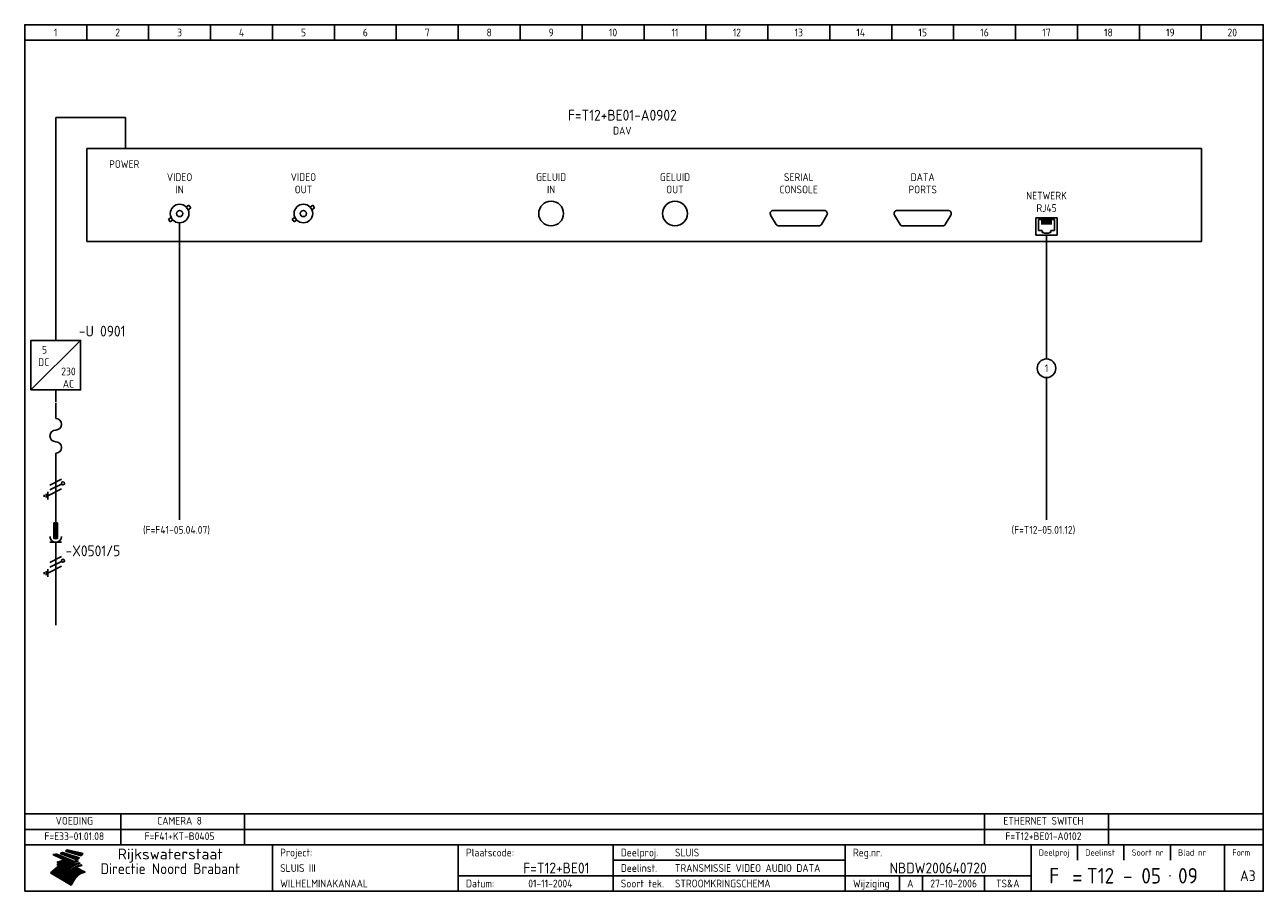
# Model space of a CAD drawing. Extents: x 10 to 410, y 10 to 290.
import ezdxf
from ezdxf.enums import TextEntityAlignment as Align

# ---------------------------------------------------------------- set-up
doc = ezdxf.new("R2010")
doc.units = 0
doc.header["$LTSCALE"] = 15
doc.header["$MEASUREMENT"] = 0
for name, color, linetype in [('0-25', 7, 'CONTINUOUS'), ('0-35', 2, 'CONTINUOUS'), ('0-50', 3, 'CONTINUOUS'), ('B-25', 7, 'CONTINUOUS'), ('B-35', 2, 'CONTINUOUS'), ('S-25', 7, 'CONTINUOUS')]:
    doc.layers.add(name, color=color, linetype=linetype)
doc.styles.add('ISO', font='iso.shx')
doc.styles.get("Standard").update_dxf_attribs({"font": 'iso.shx'})

# ---------------------------------------------------------------- blocks, each defined once
blk = doc.blocks.new('KADERA3')
at = {"layer": '0-25'}
for p, q in [((30, 285), (30, 290)), ((50, 285), (50, 290)), ((70, 285), (70, 290)), ((90, 285), (90, 290)), ((110, 285), (110, 290)), ((130, 285), (130, 290)), ((150, 285), (150, 290)), ((170, 285), (170, 290)), ((190, 285), (190, 290)), ((210, 285), (210, 290)), ((230, 285), (230, 290)), ((250, 285), (250, 290)), ((270, 285), (270, 290)), ((290, 285), (290, 290)), ((310, 285), (310, 290)), ((330, 285), (330, 290)), ((350, 285), (350, 290)), ((370, 285), (370, 290)), ((390, 285), (390, 290)), ((10, 285), (410, 285)), ((410, 35), (10, 35)), ((410, 30), (10, 30)), ((350, 25), (350, 20)), ((365, 25), (365, 20)), ((380, 25), (380, 20)), ((200, 20), (275, 20)), ((150, 15), (335, 15)), ((292.5, 15), (292.5, 10)), ((300, 15), (300, 10)), ((320, 15), (320, 10))]:
    blk.add_line(p, q, dxfattribs=at)
at = {"layer": '0-25', "color": 7}
for p, q in [((19.1, 21.89), (25.12, 19)), ((19.1, 21.89), (25.12, 19)), ((19.17, 21.86), (20.7, 21.86)), ((19.29, 21.8), (20.83, 21.8)), ((19.4, 21.75), (20.96, 21.75)), ((19.52, 21.69), (21.09, 21.69)), ((19.64, 21.63), (21.22, 21.63)), ((19.74, 21.92), (20.56, 21.92)), ((19.75, 21.58), (21.36, 21.58)), ((19.87, 21.52), (21.49, 21.52)), ((19.99, 21.47), (21.62, 21.47)), ((20.11, 21.41), (21.75, 21.41)), ((20.22, 21.35), (21.88, 21.35)), ((20.25, 21.97), (20.43, 21.97)), ((20.34, 21.3), (22.02, 21.3)), ((20.38, 21.99), (26.02, 19.59)), ((20.38, 21.99), (26.02, 19.59)), ((20.46, 21.24), (22.15, 21.24)), ((20.57, 21.18), (22.28, 21.18)), ((20.69, 21.13), (22.41, 21.13)), ((20.81, 21.07), (22.55, 21.07)), ((20.92, 21.02), (22.68, 21.02)), ((21.04, 20.96), (22.81, 20.96)), ((21.16, 20.9), (22.94, 20.9)), ((21.27, 20.85), (23.07, 20.85)), ((21.39, 20.79), (23.21, 20.79)), ((21.47, 22.25), (26.83, 20.19)), ((21.47, 22.25), (26.83, 20.19)), ((21.49, 22.25), (23.07, 22.25)), ((21.51, 20.73), (23.34, 20.73)), ((21.6, 22.2), (23.25, 22.2)), ((21.63, 20.68), (23.47, 20.68)), ((21.65, 22.31), (22.89, 22.31)), ((21.74, 20.62), (23.6, 20.62)), ((21.75, 22.14), (23.42, 22.14)), ((21.8, 22.37), (22.71, 22.37)), ((21.86, 20.57), (23.73, 20.57)), ((21.9, 22.08), (23.6, 22.08)), ((21.94, 22.42), (22.53, 22.42)), ((21.98, 20.51), (23.87, 20.51)), ((22.04, 22.03), (23.78, 22.03)), ((22.06, 22.48), (22.36, 22.48)), ((22.09, 20.45), (24, 20.45)), ((22.18, 22.53), (27.65, 20.8)), ((22.18, 22.53), (27.65, 20.8)), ((22.19, 21.97), (23.96, 21.97)), ((22.21, 20.4), (24.13, 20.4)), ((22.33, 20.34), (24.26, 20.34)), ((22.34, 21.92), (24.13, 21.92)), ((22.37, 20), (23.08, 20)), ((22.44, 20.28), (24.4, 20.28)), ((22.48, 21.86), (24.31, 21.86)), ((22.49, 20.06), (23.04, 20.06)), ((22.56, 20.23), (24.53, 20.23)), ((22.61, 20.12), (22.93, 20.12)), ((22.63, 21.8), (24.49, 21.8)), ((22.68, 20.17), (24.66, 20.17)), ((22.71, 20.17), (22.82, 20.17)), ((23.11, 20.02), (22.77, 20.2)), ((23.11, 20.02), (22.77, 20.2)), ((22.78, 21.75), (24.67, 21.75)), ((22.79, 20.12), (24.79, 20.12)), ((22.91, 20.06), (24.92, 20.06)), ((22.92, 21.69), (24.85, 21.69)), ((23.03, 20), (25.06, 20)), ((23.07, 21.63), (25.02, 21.63)), ((23.14, 22.99), (28.22, 21.46)), ((23.14, 22.99), (28.22, 21.46)), ((23.15, 22.98), (25.33, 22.98)), ((23.22, 21.58), (25.2, 21.58)), ((23.23, 23.04), (25.09, 23.04)), ((23.32, 23.1), (24.84, 23.1)), ((23.34, 22.93), (25.57, 22.93)), ((23.36, 21.52), (25.38, 21.52)), ((23.4, 23.15), (24.6, 23.15)), ((23.49, 23.21), (24.36, 23.21)), ((23.51, 21.47), (25.56, 21.47)), ((23.52, 22.87), (25.81, 22.87)), ((23.57, 23.27), (24.12, 23.27)), ((23.64, 23.32), (23.87, 23.32)), ((23.66, 21.41), (25.74, 21.41)), ((23.7, 23.36), (28.82, 22.17)), ((23.7, 23.36), (28.82, 22.17)), ((23.71, 22.82), (26.06, 22.82)), ((23.8, 21.35), (25.91, 21.35)), ((23.9, 22.76), (26.3, 22.76)), ((23.95, 21.3), (26.09, 21.3)), ((24.09, 22.7), (26.54, 22.7)), ((24.09, 21.24), (26.27, 21.24)), ((24.24, 21.18), (26.45, 21.18)), ((24.27, 22.65), (26.78, 22.65)), ((24.39, 21.13), (26.62, 21.13)), ((24.46, 22.59), (27.03, 22.59)), ((24.53, 21.07), (26.8, 21.07)), ((24.65, 22.53), (27.27, 22.53)), ((24.68, 21.02), (26.98, 21.02)), ((24.83, 20.96), (27.16, 20.96)), ((24.84, 22.48), (27.51, 22.48)), ((24.97, 20.9), (27.34, 20.9)), ((25.02, 22.42), (27.75, 22.42)), ((25.12, 20.85), (27.51, 20.85)), ((25.21, 22.37), (28, 22.37)), ((25.27, 20.79), (27.63, 20.79)), ((25.4, 22.31), (28.24, 22.31)), ((25.41, 20.73), (27.57, 20.73)), ((25.56, 20.68), (27.51, 20.68)), ((25.58, 22.25), (28.48, 22.25)), ((25.71, 20.62), (27.44, 20.62)), ((25.77, 22.2), (28.72, 22.2)), ((25.85, 20.57), (27.37, 20.57)), ((25.96, 22.14), (28.79, 22.14)), ((26, 20.51), (27.29, 20.51)), ((26.15, 22.08), (28.75, 22.08)), ((26.15, 20.45), (27.22, 20.45)), ((26.29, 20.4), (27.14, 20.4)), ((26.33, 22.03), (28.71, 22.03)), ((26.44, 20.34), (27.06, 20.34)), ((26.52, 21.97), (28.66, 21.97)), ((26.59, 20.28), (26.97, 20.28)), ((26.71, 21.92), (28.62, 21.92)), ((26.73, 20.23), (26.89, 20.23)), ((26.9, 21.86), (28.57, 21.86)), ((27.08, 21.8), (28.52, 21.8)), ((27.27, 21.75), (28.48, 21.75)), ((27.46, 21.69), (28.43, 21.69)), ((27.65, 21.63), (28.38, 21.63)), ((27.83, 21.58), (28.33, 21.58)), ((28.02, 21.52), (28.28, 21.52)), ((28.21, 21.47), (28.22, 21.47)), ((20.58, 17.88), (18.3, 16)), ((20.58, 17.88), (18.3, 16)), ((24.94, 11.97), (18.3, 16)), ((24.94, 11.97), (18.3, 16)), ((18.31, 16.01), (20.96, 16.01)), ((18.38, 16.07), (21.46, 16.07)), ((18.45, 16.12), (21.88, 16.12)), ((18.52, 16.18), (22.15, 16.18)), ((18.59, 16.23), (22.38, 16.23)), ((18.65, 16.29), (22.58, 16.29)), ((18.72, 16.35), (22.75, 16.35)), ((18.79, 16.4), (22.91, 16.4)), ((18.86, 16.46), (20.6, 16.46)), ((18.93, 16.52), (20.6, 16.52)), ((18.99, 16.57), (20.6, 16.57)), ((19.06, 16.63), (20.6, 16.63)), ((19.13, 16.68), (20.6, 16.68)), ((19.2, 16.74), (20.6, 16.74)), ((19.27, 16.8), (20.6, 16.8)), ((19.33, 16.85), (21.07, 16.85)), ((19.4, 16.91), (21.55, 16.91)), ((19.47, 16.97), (21.88, 16.97)), ((19.54, 17.02), (22.13, 17.02)), ((19.61, 17.08), (22.34, 17.08)), ((19.67, 17.13), (20.6, 17.13)), ((19.74, 17.19), (20.6, 17.19)), ((19.81, 17.25), (20.6, 17.25)), ((19.88, 17.3), (20.6, 17.3)), ((19.95, 17.36), (20.6, 17.36)), ((20.01, 17.42), (20.6, 17.42)), ((20.08, 17.47), (20.93, 17.47)), ((20.15, 17.53), (21.26, 17.53)), ((20.22, 17.58), (21.51, 17.58)), ((20.29, 17.64), (21.72, 17.64)), ((20.35, 17.7), (21.9, 17.7)), ((20.42, 17.75), (22.07, 17.75)), ((20.49, 17.81), (22.22, 17.81)), ((20.56, 17.87), (22.36, 17.87)), ((20.6, 19.11), (20.58, 19.51)), ((20.6, 19.11), (20.58, 19.51)), ((20.58, 19.5), (22.09, 19.5)), ((20.58, 19.44), (21.95, 19.44)), ((20.59, 19.38), (21.79, 19.38)), ((20.59, 19.33), (21.62, 19.33)), ((20.59, 19.27), (21.42, 19.27)), ((20.6, 19.22), (21.2, 19.22)), ((20.6, 19.16), (20.93, 19.16)), ((20.6, 19.11), (20.69, 19.12)), ((20.6, 19.11), (20.69, 19.12)), ((20.6, 18.79), (20.77, 18.81)), ((20.6, 18.79), (20.77, 18.81)), ((20.6, 18.29), (20.6, 18.79)), ((20.6, 18.29), (20.6, 18.79)), ((20.6, 18.77), (22.46, 18.77)), ((20.6, 18.71), (22.33, 18.71)), ((20.6, 18.65), (22.19, 18.65)), ((20.6, 18.6), (22.04, 18.6)), ((20.6, 18.54), (21.87, 18.54)), ((20.6, 18.48), (21.68, 18.48)), ((20.6, 18.43), (21.46, 18.43)), ((20.6, 18.37), (21.21, 18.37)), ((20.6, 18.32), (20.87, 18.32)), ((20.6, 18.29), (20.88, 18.32)), ((20.6, 18.29), (20.88, 18.32)), ((20.6, 17.88), (20.86, 17.91)), ((20.6, 17.88), (20.86, 17.91)), ((20.6, 17.43), (20.97, 17.48)), ((20.6, 17.43), (20.97, 17.48)), ((20.6, 17.43), (20.6, 17.09)), ((20.6, 17.43), (20.6, 17.09)), ((20.6, 17.09), (21.26, 17.16)), ((20.6, 17.09), (21.26, 17.16)), ((20.6, 16.8), (21.37, 16.89)), ((20.6, 16.8), (21.37, 16.89)), ((20.6, 16.8), (20.6, 16.45)), ((20.6, 16.8), (20.6, 16.45)), ((20.6, 16.45), (21.56, 16.56)), ((20.6, 16.45), (21.56, 16.56)), ((20.6, 15.97), (21.67, 16.09)), ((20.6, 15.97), (21.67, 16.09)), ((20.7, 16.46), (23.06, 16.46)), ((20.9, 19.55), (22.23, 19.55)), ((20.9, 18.82), (22.59, 18.82)), ((20.98, 17.92), (22.5, 17.92)), ((21.02, 17.13), (22.53, 17.13)), ((21.19, 19.61), (22.35, 19.61)), ((21.2, 16.52), (23.2, 16.52)), ((21.32, 18.88), (22.71, 18.88)), ((21.32, 17.98), (22.62, 17.98)), ((21.42, 19.67), (22.47, 19.67)), ((21.47, 17.19), (22.7, 17.19)), ((21.59, 18.03), (22.74, 18.03)), ((21.61, 18.93), (22.82, 18.93)), ((21.62, 19.72), (22.59, 19.72)), ((21.72, 16.57), (23.32, 16.57)), ((21.77, 17.25), (22.85, 17.25)), ((21.8, 19.78), (22.69, 19.78)), ((21.8, 18.09), (22.85, 18.09)), ((21.84, 18.99), (22.92, 18.99)), ((21.96, 19.83), (22.79, 19.83)), ((21.99, 18.15), (22.95, 18.15)), ((22.01, 17.3), (22.99, 17.3)), ((22.03, 19.05), (23.03, 19.05)), ((22.1, 16.63), (23.44, 16.63)), ((22.11, 19.89), (22.89, 19.89)), ((22.16, 18.2), (23.05, 18.2)), ((22.21, 19.1), (23.12, 19.1)), ((22.21, 17.36), (23.12, 17.36)), ((22.24, 19.95), (22.99, 19.95)), ((22.31, 18.26), (23.15, 18.26)), ((22.36, 19.16), (23.22, 19.16)), ((22.38, 16.68), (23.56, 16.68)), ((22.39, 17.42), (23.24, 17.42)), ((22.45, 18.32), (23.24, 18.32)), ((22.51, 19.22), (23.3, 19.22)), ((22.56, 17.47), (23.36, 17.47)), ((22.59, 18.37), (23.33, 18.37)), ((22.6, 16.74), (23.66, 16.74)), ((22.64, 19.27), (23.39, 19.27)), ((22.71, 18.43), (23.42, 18.43)), ((22.71, 17.53), (23.47, 17.53)), ((22.77, 19.33), (23.47, 19.33)), ((22.79, 16.8), (23.77, 16.8)), ((22.83, 18.48), (23.5, 18.48)), ((22.84, 17.58), (23.57, 17.58)), ((22.89, 19.38), (23.55, 19.38)), ((22.94, 18.54), (23.58, 18.54)), ((22.96, 16.85), (23.86, 16.85)), ((22.97, 17.64), (23.67, 17.64)), ((23, 19.44), (23.63, 19.44)), ((23.04, 18.6), (23.66, 18.6)), ((23.1, 19.5), (23.72, 19.5)), ((23.1, 17.7), (23.77, 17.7)), ((23.12, 16.91), (23.96, 16.91)), ((23.14, 18.65), (23.74, 18.65)), ((23.15, 19.95), (25.19, 19.95)), ((23.21, 19.55), (23.8, 19.55)), ((23.21, 17.75), (23.86, 17.75)), ((23.21, 16.01), (28.9, 16.01)), ((23.24, 18.71), (23.82, 18.71)), ((23.26, 19.89), (25.32, 19.89)), ((23.26, 16.97), (24.05, 16.97)), ((23.3, 19.61), (23.88, 19.61)), ((23.32, 17.81), (23.95, 17.81)), ((23.33, 18.77), (23.91, 18.77)), ((23.37, 16.07), (29.08, 16.07)), ((23.38, 19.83), (25.45, 19.83)), ((23.39, 19.67), (23.81, 19.67)), ((23.39, 17.02), (24.14, 17.02)), ((23.42, 18.82), (23.99, 18.82)), ((23.42, 17.87), (24.03, 17.87)), ((23.45, 19.7), (23.58, 19.79)), ((23.45, 19.7), (23.58, 19.79)), ((23.48, 19.72), (23.7, 19.72)), ((23.5, 19.78), (25.58, 19.78)), ((23.51, 18.88), (24.07, 18.88)), ((23.51, 16.12), (29.27, 16.12)), ((23.52, 17.92), (24.11, 17.92)), ((23.52, 17.08), (24.22, 17.08)), ((23.54, 18.9), (24.3, 19.42)), ((23.54, 18.9), (24.3, 19.42)), ((23.56, 19.78), (23.59, 19.78)), ((23.56, 19.39), (23.9, 19.62)), ((23.56, 19.39), (23.9, 19.62)), ((23.58, 19.79), (23.9, 19.62)), ((23.58, 19.79), (23.9, 19.62)), ((23.59, 18.93), (24.15, 18.93)), ((23.61, 19.72), (25.72, 19.72)), ((23.62, 17.98), (24.2, 17.98)), ((23.63, 17.13), (24.3, 17.13)), ((23.65, 18.59), (24.62, 19.25)), ((23.65, 18.59), (24.62, 19.25)), ((29.41, 16.17), (23.65, 16.17)), ((23.67, 18.99), (24.23, 18.99)), ((23.71, 18.03), (24.28, 18.03)), ((23.73, 19.67), (25.85, 19.67)), ((23.75, 19.05), (24.32, 19.05)), ((23.75, 17.19), (24.38, 17.19)), ((23.77, 16.23), (29.47, 16.23)), ((23.79, 18.09), (24.36, 18.09)), ((23.83, 19.1), (24.4, 19.1)), ((23.85, 19.61), (25.98, 19.61)), ((23.85, 17.25), (24.46, 17.25)), ((23.88, 18.15), (24.44, 18.15)), ((23.89, 16.29), (29.36, 16.29)), ((23.92, 19.16), (24.48, 19.16)), ((23.94, 18.19), (25.23, 19.07)), ((23.94, 18.19), (25.23, 19.07)), ((23.95, 17.3), (24.55, 17.3)), ((23.96, 19.55), (25.96, 19.55)), ((23.96, 18.2), (24.53, 18.2)), ((24, 19.22), (24.56, 19.22)), ((24, 16.35), (29.24, 16.35)), ((24.04, 18.26), (24.61, 18.26)), ((24.05, 17.36), (24.63, 17.36)), ((24.06, 17.88), (25.34, 18.76)), ((24.06, 17.88), (25.34, 18.76)), ((24.08, 19.5), (25.88, 19.5)), ((24.08, 19.27), (24.58, 19.27)), ((24.11, 16.4), (29.13, 16.4)), ((24.13, 18.32), (24.69, 18.32)), ((24.14, 17.42), (24.71, 17.42)), ((24.16, 19.33), (24.47, 19.33)), ((24.2, 19.44), (25.79, 19.44)), ((24.21, 18.37), (24.77, 18.37)), ((24.21, 16.46), (29.02, 16.46)), ((24.23, 17.47), (24.79, 17.47)), ((24.24, 17.48), (25.52, 18.36)), ((24.24, 17.48), (25.52, 18.36)), ((24.25, 19.38), (24.36, 19.38)), ((24.29, 18.43), (24.85, 18.43)), ((24.3, 19.42), (24.62, 19.25)), ((24.3, 19.42), (24.62, 19.25)), ((24.31, 19.38), (25.71, 19.38)), ((24.31, 17.53), (24.87, 17.53)), ((24.31, 16.52), (28.91, 16.52)), ((24.35, 17.17), (25.64, 18.05)), ((24.35, 17.17), (25.64, 18.05)), ((24.37, 18.48), (24.94, 18.48)), ((24.39, 17.58), (24.96, 17.58)), ((24.4, 16.57), (28.79, 16.57)), ((24.43, 19.33), (25.62, 19.33)), ((24.45, 18.54), (25.02, 18.54)), ((24.47, 17.64), (25.04, 17.64)), ((24.49, 16.63), (28.68, 16.63)), ((24.54, 18.6), (25.1, 18.6)), ((24.55, 19.27), (25.54, 19.27)), ((24.56, 17.7), (25.12, 17.7)), ((24.57, 16.68), (28.57, 16.68)), ((24.62, 18.65), (25.18, 18.65)), ((24.63, 16.72), (25.91, 17.6)), ((24.63, 16.72), (25.91, 17.6)), ((24.64, 17.75), (25.2, 17.75)), ((24.66, 16.74), (28.45, 16.74)), ((24.67, 19.22), (25.45, 19.22)), ((24.7, 18.71), (25.27, 18.71)), ((24.72, 17.81), (25.29, 17.81)), ((24.74, 16.8), (28.34, 16.8)), ((24.78, 19.16), (25.37, 19.16)), ((24.78, 18.77), (25.34, 18.77)), ((24.8, 17.87), (25.37, 17.87)), ((24.82, 16.85), (28.23, 16.85)), ((24.87, 18.82), (25.4, 18.82)), ((24.89, 17.92), (25.45, 17.92)), ((24.9, 19.1), (25.28, 19.1)), ((24.9, 16.91), (28.11, 16.91)), ((24.95, 18.88), (25.45, 18.88)), ((24.97, 17.98), (25.53, 17.98)), ((24.99, 16.97), (28, 16.97)), ((25.02, 19.05), (25.2, 19.05)), ((25.03, 18.93), (25.51, 18.93)), ((25.05, 18.03), (25.61, 18.03)), ((25.07, 17.02), (27.89, 17.02)), ((25.11, 18.99), (25.57, 18.99)), ((26.02, 19.59), (25.12, 19)), ((26.02, 19.59), (25.12, 19)), ((25.13, 18.09), (25.68, 18.09)), ((25.15, 17.08), (27.77, 17.08)), ((25.19, 19.05), (25.63, 19.05)), ((25.21, 18.15), (25.75, 18.15)), ((25.23, 17.13), (27.66, 17.13)), ((25.26, 19.1), (25.7, 19.1)), ((25.3, 18.2), (25.82, 18.2)), ((25.31, 17.19), (27.55, 17.19)), ((25.33, 19.16), (25.77, 19.16)), ((25.38, 18.26), (25.89, 18.26)), ((25.39, 19.22), (25.85, 19.22)), ((25.4, 17.25), (27.43, 17.25)), ((25.46, 18.32), (25.97, 18.32)), ((25.47, 19.27), (25.93, 19.27)), ((25.48, 17.3), (27.32, 17.3)), ((25.54, 19.33), (26.03, 19.33)), ((25.54, 18.37), (26.06, 18.37)), ((25.56, 17.36), (27.21, 17.36)), ((25.62, 18.43), (26.14, 18.43)), ((25.63, 19.38), (26.13, 19.38)), ((25.64, 17.42), (27.1, 17.42)), ((25.7, 18.48), (26.24, 18.48)), ((25.72, 19.44), (26.24, 19.44)), ((25.73, 17.47), (26.98, 17.47)), ((25.79, 18.54), (26.34, 18.54)), ((25.81, 17.53), (26.87, 17.53)), ((25.82, 19.5), (26.36, 19.5)), ((25.89, 18.6), (26.46, 18.6)), ((25.89, 17.58), (26.76, 17.58)), ((25.93, 19.55), (26.53, 19.55)), ((25.96, 17.64), (26.64, 17.64)), ((25.99, 18.65), (26.58, 18.65)), ((26.04, 17.7), (26.59, 17.7)), ((26.06, 19.61), (26.85, 19.61)), ((26.1, 18.71), (26.72, 18.71)), ((26.12, 17.75), (26.67, 17.75)), ((26.2, 17.81), (26.76, 17.81)), ((26.21, 19.67), (27.23, 19.67)), ((26.23, 18.77), (26.89, 18.77)), ((26.29, 17.87), (26.86, 17.87)), ((26.37, 18.82), (27.09, 18.82)), ((26.39, 17.92), (26.97, 17.92)), ((26.44, 19.72), (27.18, 19.72)), ((26.49, 17.98), (27.09, 17.98)), ((26.53, 18.88), (27.34, 18.88)), ((26.56, 17.68), (29.54, 16.2)), ((26.56, 17.68), (29.54, 16.2)), ((26.6, 18.03), (27.22, 18.03)), ((26.72, 18.09), (27.38, 18.09)), ((26.73, 18.93), (27.66, 18.93)), ((26.85, 18.15), (27.56, 18.15)), ((26.99, 18.99), (27.9, 18.99)), ((27, 18.2), (27.8, 18.2)), ((27.13, 19.78), (27.25, 19.64)), ((27.13, 19.78), (27.25, 19.64)), ((27.18, 18.26), (28.13, 18.26)), ((27.26, 19.05), (27.84, 19.05)), ((27.39, 18.32), (28.47, 18.32)), ((27.7, 18.37), (28.49, 18.37)), ((27.78, 19.1), (27.93, 18.96)), ((27.78, 19.1), (27.93, 18.96)), ((28, 18.43), (28.44, 18.43)), ((28.29, 15.83), (29.54, 16.2)), ((28.29, 15.83), (29.54, 16.2)), ((28.39, 18.48), (28.54, 18.32)), ((28.39, 18.48), (28.54, 18.32)), ((29.54, 16.2), (29.45, 16.17)), ((29.54, 16.2), (29.45, 16.17)), ((29.46, 16.18), (29.47, 16.18)), ((18.38, 15.95), (20.6, 15.95)), ((18.47, 15.9), (20.6, 15.9)), ((18.57, 15.84), (20.6, 15.84)), ((18.66, 15.78), (20.6, 15.78)), ((18.75, 15.73), (20.6, 15.73)), ((18.85, 15.67), (20.6, 15.67)), ((18.94, 15.62), (20.6, 15.62)), ((19.03, 15.56), (27.83, 15.56)), ((19.12, 15.5), (27.75, 15.5)), ((19.22, 15.45), (27.66, 15.45)), ((19.31, 15.39), (27.58, 15.39)), ((19.4, 15.33), (27.5, 15.33)), ((19.49, 15.28), (27.43, 15.28)), ((19.59, 15.22), (27.36, 15.22)), ((19.68, 15.17), (27.29, 15.17)), ((19.77, 15.11), (27.22, 15.11)), ((19.86, 15.05), (27.15, 15.05)), ((19.96, 15), (27.09, 15)), ((20.05, 14.94), (27.02, 14.94)), ((20.14, 14.88), (26.96, 14.88)), ((20.24, 14.83), (26.9, 14.83)), ((20.33, 14.77), (26.84, 14.77)), ((20.42, 14.72), (26.79, 14.72)), ((20.51, 14.66), (26.73, 14.66)), ((20.6, 15.97), (20.6, 15.58)), ((20.6, 15.97), (20.6, 15.58)), ((20.6, 15.58), (21.95, 15.73)), ((20.6, 15.58), (21.95, 15.73)), ((20.61, 14.6), (26.68, 14.6)), ((20.7, 14.55), (26.62, 14.55)), ((20.79, 14.49), (26.57, 14.49)), ((20.88, 14.43), (26.52, 14.43)), ((20.94, 15.62), (27.92, 15.62)), ((20.98, 14.38), (26.47, 14.38)), ((21.07, 14.32), (26.42, 14.32)), ((21.16, 14.27), (26.38, 14.27)), ((21.25, 14.21), (26.33, 14.21)), ((21.35, 14.15), (26.29, 14.15)), ((21.44, 14.1), (26.24, 14.1)), ((21.45, 15.67), (28.01, 15.67)), ((21.53, 14.04), (26.2, 14.04)), ((21.63, 13.98), (26.16, 13.98)), ((21.72, 13.93), (26.12, 13.93)), ((21.81, 13.87), (26.08, 13.87)), ((21.9, 13.82), (26.04, 13.82)), ((21.96, 15.73), (28.11, 15.73)), ((22, 13.76), (26, 13.76)), ((22.09, 13.7), (25.96, 13.7)), ((22.18, 13.65), (25.93, 13.65)), ((22.27, 13.59), (25.89, 13.59)), ((22.34, 15.78), (28.21, 15.78)), ((22.37, 13.53), (25.86, 13.53)), ((22.46, 13.48), (25.82, 13.48)), ((22.55, 13.42), (25.79, 13.42)), ((22.62, 15.84), (28.33, 15.84)), ((22.65, 13.37), (25.76, 13.37)), ((22.74, 13.31), (25.73, 13.31)), ((22.83, 13.25), (25.69, 13.25)), ((22.84, 15.9), (28.52, 15.9)), ((22.92, 13.2), (25.66, 13.2)), ((23.02, 13.14), (25.63, 13.14)), ((23.04, 15.95), (28.71, 15.95)), ((23.11, 13.08), (25.59, 13.08)), ((23.2, 13.03), (25.56, 13.03)), ((23.29, 12.97), (25.53, 12.97)), ((23.39, 12.92), (25.5, 12.92)), ((23.48, 12.86), (25.46, 12.86)), ((23.57, 12.8), (25.43, 12.8)), ((23.66, 12.75), (25.4, 12.75)), ((23.76, 12.69), (25.36, 12.69)), ((23.85, 12.63), (25.33, 12.63)), ((23.94, 12.58), (25.3, 12.58)), ((24.04, 12.52), (25.26, 12.52)), ((24.13, 12.47), (25.23, 12.47)), ((24.22, 12.41), (25.2, 12.41)), ((24.31, 12.35), (25.17, 12.35)), ((24.41, 12.3), (25.13, 12.3)), ((24.5, 12.24), (25.1, 12.24)), ((24.59, 12.18), (25.07, 12.18)), ((24.68, 12.13), (25.03, 12.13)), ((24.78, 12.07), (25, 12.07)), ((24.87, 12.02), (24.97, 12.02)), ((24.94, 11.97), (25.81, 13.45)), ((24.94, 11.97), (25.81, 13.45))]:
    blk.add_line(p, q, dxfattribs=at)
for centre, radius, start, end in [((19.15, 29.7), 7.8, 269.6055, 279.0886), ((19.15, 29.7), 7.8, 269.6055, 279.0886), ((19.93, 25.38), 5.91, 276.3402, 298.7463), ((19.93, 25.38), 5.91, 276.3402, 298.7463), ((19.84, 25.09), 6.03, 278.129, 302.868), ((19.84, 25.09), 6.03, 278.129, 302.868), ((19.84, 27.26), 5.27, 288.0217, 296.3084), ((19.84, 27.26), 5.27, 288.0217, 296.3084), ((20.49, 27.56), 5.28, 300.0654, 307.393), ((20.49, 27.56), 5.28, 300.0654, 307.393), ((24.11, 24.7), 5.26, 301.1147, 312.2814), ((24.11, 24.7), 5.26, 301.1147, 312.2814), ((21.95, 27.32), 8.59, 316.9248, 323.1399), ((21.95, 27.32), 8.59, 316.9248, 323.1399), ((20.21, 23.78), 5.91, 273.6149, 304.3803), ((20.21, 23.78), 5.91, 273.6149, 304.3803), ((20.35, 24.56), 5.76, 274.164, 302.5474), ((20.35, 24.56), 5.76, 274.164, 302.5474), ((20.05, 24.28), 6.02, 277.9472, 305.7139), ((20.05, 24.28), 6.02, 277.9472, 305.7139), ((20.04, 23.49), 6.09, 278.8115, 306.4242), ((20.04, 23.49), 6.09, 278.8115, 306.4242), ((20.53, 23.07), 5.96, 277.0519, 304.973), ((20.53, 23.07), 5.96, 277.0519, 304.973), ((20.72, 22.76), 5.91, 276.3402, 304.3803), ((20.72, 22.76), 5.91, 276.3402, 304.3803), ((21.06, 22.34), 5.81, 274.9043, 303.1745), ((21.06, 22.34), 5.81, 274.9043, 303.1745), ((20.82, 22.06), 6.04, 278.1111, 305.8489), ((20.82, 22.06), 6.04, 278.1111, 305.8489), ((21.3, 21.6), 5.91, 276.3402, 304.3803), ((21.3, 21.6), 5.91, 276.3402, 304.3803), ((27.05, 17.17), 2.63, 107.4286, 133.7799), ((27.05, 17.17), 2.63, 107.4286, 133.7799), ((27.45, 16.91), 2.81, 110.4143, 138.7411), ((27.45, 16.91), 2.81, 110.4143, 138.7411), ((27.57, 15.64), 3.4, 98.1566, 126.9045), ((27.57, 15.64), 3.4, 98.1566, 126.9045), ((27.91, 15.54), 3.39, 100.5835, 132.088), ((27.91, 15.54), 3.39, 100.5835, 132.088), ((28.21, 14.74), 3.67, 95.7581, 128.7216), ((28.21, 14.74), 3.67, 95.7581, 128.7216), ((27.01, 16.84), 2.93, 87.7348, 104.8316), ((27.01, 16.84), 2.93, 87.7348, 104.8316), ((27.37, 15.71), 3.93, 91.7838, 103.2817), ((27.37, 15.71), 3.93, 91.7838, 103.2817), ((28.4, 15.05), 3.21, 96.3886, 125.0052), ((28.4, 15.05), 3.21, 96.3886, 125.0052), ((27.82, 16.31), 2.8, 90.634, 105.1984), ((27.82, 16.31), 2.8, 90.634, 105.1984), ((28.19, 15.04), 3.93, 93.8342, 103.2817), ((28.19, 15.04), 3.93, 93.8342, 103.2817), ((28.58, 15.69), 2.8, 93.8141, 105.1984), ((28.58, 15.69), 2.8, 93.8141, 105.1984), ((28.95, 14.41), 3.93, 96.0135, 103.2817), ((28.95, 14.41), 3.93, 96.0135, 103.2817), ((31.24, 10.26), 6.3, 117.9568, 149.6251), ((31.24, 10.26), 6.3, 117.9568, 149.6251)]:
    blk.add_arc(centre, radius, start, end, dxfattribs=at)
at = {"layer": '0-35'}
for p, q in [((90, 25), (90, 10)), ((150, 25), (150, 10)), ((200, 25), (200, 10)), ((275, 25), (275, 10)), ((335, 25), (335, 10)), ((397.5, 25), (397.5, 10))]:
    blk.add_line(p, q, dxfattribs=at)
at = {"layer": '0-50'}
for p, q in [((10, 25), (410, 25)), ((348.75, 15), (351.25, 15)), ((348.75, 13.5), (351.25, 13.5))]:
    blk.add_line(p, q, dxfattribs=at)
blk.add_lwpolyline([(10, 10), (410, 10), (410, 290), (10, 290)], close=True, dxfattribs=at)
at = {"layer": '0-50', "const_width": 0.25}
blk.add_lwpolyline([(379.75, 15, 1), (380, 15, 1)], format="xyb", close=True, dxfattribs=at)
at = {"layer": '0-25', "style": 'ISO'}
for s, height, p in [('Project:', 2.5, (92.5, 22.5)), ('Plaatscode:', 2.5, (152.5, 22.5)), ('Deelproj.', 2.5, (202.5, 22.5)), ('Reg.nr.', 2.5, (277.5, 22.5)), ('Deelproj', 2, (337.5, 22.5)), ('Deelinst', 2, (352.5, 22.5)), ('Soort nr', 2, (367.5, 22.5)), ('Blad nr', 2, (382.5, 22.5)), ('Form', 2, (400, 22.5)), ('Deelinst.', 2.5, (202.5, 17.5)), ('Datum:', 2.5, (152.5, 12.5)), ('Soort tek.', 2.5, (202.5, 12.5)), ('Wijziging', 2.5, (277.5, 12.5))]:
    blk.add_text(s, height=height, dxfattribs=at).set_placement(p, align=Align.MIDDLE_LEFT)
for tag, p in [('STR1', (20, 287.5)), ('STR2', (40, 287.5)), ('STR3', (60, 287.5)), ('STR4', (80, 287.5)), ('STR5', (100, 287.5)), ('STR6', (120, 287.5)), ('STR7', (140, 287.5)), ('STR8', (160, 287.5)), ('STR9', (180, 287.5)), ('STR10', (200, 287.5)), ('STR11', (220, 287.5)), ('STR12', (240, 287.5)), ('STR13', (260, 287.5)), ('STR14', (280, 287.5)), ('STR15', (300, 287.5)), ('STR16', (320, 287.5)), ('STR17', (340, 287.5)), ('STR18', (360, 287.5)), ('STR19', (380, 287.5)), ('STR20', (400, 287.5)), ('W', (180, 12.5)), ('Z', (310, 12.5)), ('Y', (327.5, 12.5))]:
    blk.add_attdef(tag, text='', height=2.5, dxfattribs=at).set_placement(p, align=Align.MIDDLE)
for tag, p in [('N', (220, 22.5)), ('B', (92.5, 17.5)), ('P', (220, 17.5)), ('C', (92.5, 12.5)), ('U', (220, 12.5)), ('REV', (295, 12.5))]:
    blk.add_attdef(tag, text='', height=2.5, dxfattribs=at).set_placement(p, align=Align.MIDDLE_LEFT)
at = {"layer": '0-35', "style": 'ISO', "width": 1.00614}
blk.add_text('Rijkswaterstaat', height=3.5, dxfattribs=at).set_placement((40, 20.28), (74, 20.28), align=Align.FIT)
at = {"layer": '0-35', "color": 2, "style": 'ISO', "width": 0.948867}
blk.add_text('Directie Noord Brabant', height=3.5, dxfattribs=at).set_placement((34.5, 15.53), (79.5, 15.53), align=Align.FIT)
at = {"layer": '0-35', "style": 'ISO'}
for tag, p in [('X', (178.5, 17.5)), ('FORM', (402.5, 15))]:
    blk.add_attdef(tag, text='', height=3.5, dxfattribs=at).set_placement(p, align=Align.MIDDLE_LEFT)
blk.add_attdef('RNR', text='', height=3.5, dxfattribs=at).set_placement((305, 17.5), align=Align.MIDDLE)
at = {"layer": '0-50', "style": 'ISO'}
for tag, p in [('M', (342.5, 15)), ('O', (365, 15))]:
    blk.add_attdef(tag, text='', height=5, dxfattribs=at).set_placement(p, align=Align.MIDDLE)
blk.add_attdef('Q', text='', height=5, dxfattribs=at).set_placement((382.5, 15), align=Align.MIDDLE_LEFT)
blk = doc.blocks.new('0081')
at = {"layer": 'S-25', "color": 0}
for p, q in [((6.96, 5.66), (0, 5.66)), ((0, 5.66), (0, 0)), ((0.88, 1.5), (0.88, 5.02)), ((0.88, 5.02), (3.48, 5.02)), ((1.96, 4.87), (1.96, 3.49)), ((2.4, 4.87), (2.4, 3.49)), ((2.83, 4.87), (2.83, 3.49)), ((3.27, 4.87), (3.27, 3.49)), ((6.08, 5.02), (3.48, 5.02)), ((3.7, 4.87), (3.7, 3.49)), ((4.13, 4.87), (4.13, 3.49)), ((4.57, 4.87), (4.57, 3.49)), ((5, 4.87), (5, 3.49)), ((6.08, 1.5), (6.08, 5.02)), ((6.96, 0), (6.96, 5.66)), ((0, 0), (6.96, 0)), ((2.05, 1.5), (0.88, 1.5)), ((2.05, 0.89), (2.05, 1.5)), ((2.62, 0.89), (2.05, 0.89)), ((2.62, 0.61), (2.62, 0.89)), ((3.48, 0.61), (2.62, 0.61)), ((3.48, 0.61), (4.35, 0.61)), ((4.35, 0.89), (4.91, 0.89)), ((4.35, 0.61), (4.35, 0.89)), ((4.91, 1.5), (6.08, 1.5)), ((4.91, 0.89), (4.91, 1.5))]:
    blk.add_line(p, q, dxfattribs=at)
blk = doc.blocks.new('0019')
at = {"layer": 'S-25'}
for p, q in [((-0.62, 6.25), (-0.62, 1.25)), ((0.62, 6.25), (-0.62, 6.25)), ((-0.31, 6.25), (-0.31, 1.25)), ((0, 6.25), (0, 1.25)), ((0, 2), (0, 6)), ((0.31, 6.25), (0.31, 1.25)), ((0.62, 1.25), (0.62, 6.25)), ((1.88, 0), (-1.88, 0)), ((-0.62, 1.25), (0.62, 1.25)), ((0, 0), (0, -5))]:
    blk.add_line(p, q, dxfattribs=at)
blk.add_arc((0, 1.88), 1.88, 180, 0, dxfattribs=at)
at = {"layer": 'B-25'}
blk.add_attdef('OM1', (2.32, 1), '', height=2.5, dxfattribs=at)
blk = doc.blocks.new('0010')
at = {"layer": 'S-25'}
for p, q in [((-1.09, -2.19), (1.09, 2.19)), ((0.78, -1.56), (2.66, 2.19)), ((2.34, -1.56), (4.22, 2.19)), ((0.16, -2.19), (-2.34, -2.19)), ((-1.72, -2.81), (-0.47, -2.81)), ((-0.78, -3.44), (-1.41, -3.44))]:
    blk.add_line(p, q, dxfattribs=at)
blk.add_circle((2.88, 2.63), 0.5, dxfattribs=at)
blk = doc.blocks.new('0100')
at = {"layer": 'S-25'}
for points in [[(0, 20), (0, 15)], [(0, 3.75), (0, 0)]]:
    blk.add_lwpolyline(points, dxfattribs=at)
for centre, start, end in [((0, 13.125), 270, 90), ((0, 9.375), 90, 270), ((0, 5.625), 270, 90)]:
    blk.add_arc(centre, 1.875, start, end, dxfattribs=at)

msp = doc.modelspace()

# ---------------------------------------------------------------- linework, layer by layer
at = {"layer": '0-25'}
for p, q in [((42.5, 250), (42.5, 260)), ((20, 111), (20, 96))]:
    msp.add_line(p, q, dxfattribs=at)
at = {"layer": 'S-25'}
for p, q in [((20, 260), (20, 188)), ((42.5, 260), (20, 260)), ((30.01, 250), (390.01, 250)), ((30.01, 250), (30.01, 220)), ((390.01, 250), (390.01, 220)), ((62.17, 231.07), (63.04, 231.65)), ((63.6, 230.82), (62.73, 230.24)), ((63.04, 231.65), (63.6, 230.82)), ((102.17, 231.07), (103.04, 231.65)), ((103.6, 230.82), (102.73, 230.24)), ((103.04, 231.65), (103.6, 230.82)), ((252.71, 225.49), (250.91, 228.49)), ((251.77, 230), (268.23, 230)), ((267.29, 225.49), (269.09, 228.49)), ((292.71, 225.49), (290.91, 228.49)), ((291.77, 230), (308.23, 230)), ((307.29, 225.49), (309.09, 228.49)), ((57.27, 227.76), (56.4, 227.18)), ((56.4, 227.18), (56.96, 226.35)), ((56.96, 226.35), (57.83, 226.93)), ((60, 226), (60, 130)), ((97.27, 227.76), (96.4, 227.18)), ((96.4, 227.18), (96.96, 226.35)), ((96.96, 226.35), (97.83, 226.93)), ((253.57, 225), (266.43, 225)), ((293.57, 225), (306.43, 225)), ((340, 222), (340, 182)), ((30.01, 220), (390.01, 220)), ((28, 188), (12, 172)), ((340, 176), (340, 130)), ((20, 172), (20, 168)), ((20, 150), (20, 129)), ((20, 120.25), (20, 111)), ((41, 35), (41, 25)), ((81, 35), (81, 25)), ((320, 35), (320, 25)), ((360, 35), (360, 25))]:
    msp.add_line(p, q, dxfattribs=at)
msp.add_lwpolyline([(12, 172), (28, 172), (28, 188), (12, 188)], close=True, dxfattribs=at)
for centre, radius in [((60, 229), 3), ((100, 229), 3), ((180, 229), 4), ((220, 229), 4), ((60, 229), 1), ((100, 229), 1), ((340, 179), 3)]:
    msp.add_circle(centre, radius, dxfattribs=at)
for centre, start, end in [((251.77, 229), 90, 210.9638), ((268.23, 229), 329.0362, 90), ((291.77, 229), 90, 210.9638), ((308.23, 229), 329.0362, 90), ((253.57, 226), 210.9638, 270), ((266.43, 226), 270, 329.0362), ((293.57, 226), 210.9638, 270), ((306.43, 226), 270, 329.0362)]:
    msp.add_arc(centre, 1, start, end, dxfattribs=at)

# ---------------------------------------------------------------- block references
ref = msp.add_blockref('KADERA3', (0, 0), dxfattribs=at)
ref.add_attrib('B', 'SLUIS III', dxfattribs={"layer": '0-25', "height": 2.5, "style": 'ISO'}).set_placement((92.5, 17.5), align=Align.MIDDLE_LEFT)
ref.add_attrib('C', 'WILHELMINAKANAAL', dxfattribs={"layer": '0-25', "height": 2.5, "style": 'ISO'}).set_placement((92.5, 12.5), align=Align.MIDDLE_LEFT)
ref.add_attrib('N', 'SLUIS', dxfattribs={"layer": '0-25', "height": 2.5, "style": 'ISO'}).set_placement((220, 22.5), align=Align.MIDDLE_LEFT)
ref.add_attrib('P', 'TRANSMISSIE VIDEO AUDIO DATA', dxfattribs={"layer": '0-25', "height": 2.5, "style": 'ISO'}).set_placement((220, 17.5), align=Align.MIDDLE_LEFT)
ref.add_attrib('U', 'STROOMKRINGSCHEMA', dxfattribs={"layer": '0-25', "height": 2.5, "style": 'ISO'}).set_placement((220, 12.5), align=Align.MIDDLE_LEFT)
ref.add_attrib('M', 'F', dxfattribs={"layer": '0-50', "height": 5, "style": 'ISO'}).set_placement((342.5, 15), align=Align.MIDDLE)
ref.add_attrib('O', 'T12 - 05', dxfattribs={"layer": '0-50', "height": 5, "style": 'ISO'}).set_placement((365, 15), align=Align.MIDDLE)
ref.add_attrib('Q', '09', dxfattribs={"layer": '0-50', "height": 5, "style": 'ISO'}).set_placement((382.5, 15), align=Align.MIDDLE_LEFT)
ref.add_attrib('X', 'F=T12+BE01', dxfattribs={"layer": '0-35', "height": 3.5, "style": 'ISO'}).set_placement((171, 17.5), align=Align.MIDDLE_LEFT)
ref.add_attrib('RNR', 'NBDW200640720', dxfattribs={"layer": '0-35', "height": 3.5, "style": 'ISO'}).set_placement((305, 17.5), align=Align.MIDDLE)
ref.add_attrib('W', '01-11-2004', dxfattribs={"layer": '0-25', "height": 2.5, "style": 'ISO'}).set_placement((179.75, 12.5), align=Align.MIDDLE)
ref.add_attrib('FORM', 'A3', dxfattribs={"layer": '0-35', "height": 3.5, "style": 'ISO'}).set_placement((402.5, 15), align=Align.MIDDLE_LEFT)
ref.add_attrib('REV', 'A', dxfattribs={"layer": '0-25', "height": 2.5, "style": 'ISO'}).set_placement((295, 12.5), align=Align.MIDDLE_LEFT)
ref.add_attrib('Z', '27-10-2006', dxfattribs={"layer": '0-25', "height": 2.5, "style": 'ISO'}).set_placement((310, 12.5), align=Align.MIDDLE)
ref.add_attrib('Y', 'TS&A', dxfattribs={"layer": '0-25', "height": 2.5, "style": 'ISO'}).set_placement((327.5, 12.5), align=Align.MIDDLE)
ref.add_attrib('STR1', '1', dxfattribs={"layer": '0-25', "height": 2.5, "style": 'ISO'}).set_placement((20, 287.5), align=Align.MIDDLE)
ref.add_attrib('STR2', '2', dxfattribs={"layer": '0-25', "height": 2.5, "style": 'ISO'}).set_placement((40, 287.5), align=Align.MIDDLE)
ref.add_attrib('STR3', '3', dxfattribs={"layer": '0-25', "height": 2.5, "style": 'ISO'}).set_placement((60, 287.5), align=Align.MIDDLE)
ref.add_attrib('STR4', '4', dxfattribs={"layer": '0-25', "height": 2.5, "style": 'ISO'}).set_placement((80, 287.5), align=Align.MIDDLE)
ref.add_attrib('STR5', '5', dxfattribs={"layer": '0-25', "height": 2.5, "style": 'ISO'}).set_placement((100, 287.5), align=Align.MIDDLE)
ref.add_attrib('STR6', '6', dxfattribs={"layer": '0-25', "height": 2.5, "style": 'ISO'}).set_placement((120, 287.5), align=Align.MIDDLE)
ref.add_attrib('STR7', '7', dxfattribs={"layer": '0-25', "height": 2.5, "style": 'ISO'}).set_placement((140, 287.5), align=Align.MIDDLE)
ref.add_attrib('STR8', '8', dxfattribs={"layer": '0-25', "height": 2.5, "style": 'ISO'}).set_placement((160, 287.5), align=Align.MIDDLE)
ref.add_attrib('STR9', '9', dxfattribs={"layer": '0-25', "height": 2.5, "style": 'ISO'}).set_placement((180, 287.5), align=Align.MIDDLE)
ref.add_attrib('STR10', '10', dxfattribs={"layer": '0-25', "height": 2.5, "style": 'ISO'}).set_placement((200, 287.5), align=Align.MIDDLE)
ref.add_attrib('STR11', '11', dxfattribs={"layer": '0-25', "height": 2.5, "style": 'ISO'}).set_placement((220, 287.5), align=Align.MIDDLE)
ref.add_attrib('STR12', '12', dxfattribs={"layer": '0-25', "height": 2.5, "style": 'ISO'}).set_placement((240, 287.5), align=Align.MIDDLE)
ref.add_attrib('STR13', '13', dxfattribs={"layer": '0-25', "height": 2.5, "style": 'ISO'}).set_placement((260, 287.5), align=Align.MIDDLE)
ref.add_attrib('STR14', '14', dxfattribs={"layer": '0-25', "height": 2.5, "style": 'ISO'}).set_placement((280, 287.5), align=Align.MIDDLE)
ref.add_attrib('STR15', '15', dxfattribs={"layer": '0-25', "height": 2.5, "style": 'ISO'}).set_placement((300, 287.5), align=Align.MIDDLE)
ref.add_attrib('STR16', '16', dxfattribs={"layer": '0-25', "height": 2.5, "style": 'ISO'}).set_placement((320, 287.5), align=Align.MIDDLE)
ref.add_attrib('STR17', '17', dxfattribs={"layer": '0-25', "height": 2.5, "style": 'ISO'}).set_placement((340, 287.5), align=Align.MIDDLE)
ref.add_attrib('STR18', '18', dxfattribs={"layer": '0-25', "height": 2.5, "style": 'ISO'}).set_placement((360, 287.5), align=Align.MIDDLE)
ref.add_attrib('STR19', '19', dxfattribs={"layer": '0-25', "height": 2.5, "style": 'ISO'}).set_placement((380, 287.5), align=Align.MIDDLE)
ref.add_attrib('STR20', '20', dxfattribs={"layer": '0-25', "height": 2.5, "style": 'ISO'}).set_placement((400, 287.5), align=Align.MIDDLE)
for name, p in [('0081', (336.52, 222)), ('0100', (20, 147.76)), ('0019', (20, 122.75))]:
    msp.add_blockref(name, p, dxfattribs=at)
at = {"layer": 'S-25', "xscale": -1, "rotation": 270}
for p in [(19.69, 138.91), (19.69, 113.91)]:
    msp.add_blockref('0010', p, dxfattribs=at)

# ---------------------------------------------------------------- texts
at = {"layer": 'B-25'}
for s, p in [('DAV', (203, 255.78)), ('VIDEO', (60, 240.78)), ('VIDEO', (100, 240.78)), ('GELUID', (180, 240.78)), ('GELUID', (220, 240.78)), ('SERIAL', (260, 240.78)), ('DATA', (300, 240.78)), ('IN', (60, 236.78)), ('OUT', (100, 236.78)), ('IN', (180, 236.78)), ('OUT', (220, 236.78)), ('CONSOLE', (260, 236.78)), ('PORTS', (300, 236.78)), ('NETWERK', (340, 234.78)), ('RJ45', (340, 230.78)), ('1', (340, 179)), ('(F=F41-05.04.07)', (59, 126.78)), ('(F=T12-05.01.12)', (339, 126.78)), ('VOEDING', (26, 32.78)), ('CAMERA 8', (60, 32.78)), ('ETHERNET SWITCH', (339, 32.78)), ('F=E33-01.01.08', (26, 27.78)), ('F=F41+KT-B0405', (60, 27.78)), ('F=T12+BE01-A0102', (339, 27.78))]:
    msp.add_text(s, height=2.5, dxfattribs=at).set_placement(p, align=Align.MIDDLE)
at = {"layer": 'B-25', "style": 'ISO'}
for s, p in [('POWER', (42.11, 244.98)), ('5 ', (17.11, 184.98)), ('DC', (16.11, 180.98)), ('230', (24.11, 177.98)), ('AC', (24.11, 173.98))]:
    msp.add_text(s, height=2.5, dxfattribs=at).set_placement(p, align=Align.MIDDLE)
at = {"layer": 'B-35'}
msp.add_text('F=T12+BE01-A0902', height=3.5, dxfattribs=at).set_placement((203, 260.78), align=Align.MIDDLE)
at = {"layer": 'B-35', "style": 'ISO'}
for s, p in [('-U 0901', (35, 191)), ('-X0501/5', (32, 120))]:
    msp.add_text(s, height=3.5, dxfattribs=at).set_placement(p, align=Align.MIDDLE)

doc.saveas('drawing.dxf')
